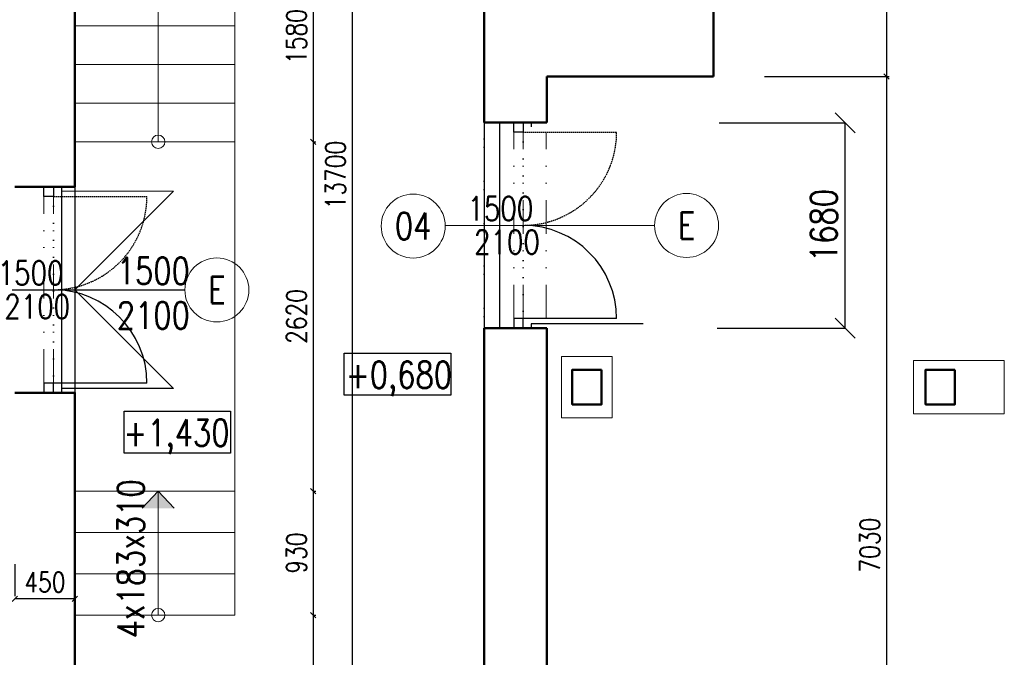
# Model space of a CAD drawing. Header units: millimetres. Extents: x -238874 to 551972, y -298952 to 658415.
# Tile 148 of 256: x 69474 to 76858, y 60723 to 65506. Entities that reach past the tile are written whole.
import ezdxf
from ezdxf.enums import TextEntityAlignment as Align

# ---------------------------------------------------------------- set-up
doc = ezdxf.new("R2010")
doc.units = ezdxf.units.MM
doc.header["$LTSCALE"] = 20
for name, pattern in [('DASHED', [0.75, 0.5, -0.25]), ('DIVIDE', [31.75, 12.7, -6.35, 0, -6.35, 0, -6.35]), ('DIVIDE2', [15.875, 6.35, -3.175, 0, -3.175, 0, -3.175]), ('DOT', [6.35, 0, -6.35])]:
    doc.linetypes.add(name, pattern=pattern)
for name, color, linetype in [('00_HEDVIKA _KRESBA', 1, 'Continuous'), ('CZ', 255, 'Continuous'), ('KOTY', 8, 'Continuous')]:
    doc.layers.add(name, color=color, linetype=linetype)
doc.layers.add('00_HEDVIKA_DEMOLICE', color=2, linetype='Continuous', lineweight=30, transparency=0.3)
for name, color, linetype, lineweight in [('CKBUBLINY', 1, 'Continuous', 18), ('CKBUBLINY DEMOLICE', 4, 'Continuous', 18), ('CKBUBLINY_POPIS', 3, 'Continuous', 25), ('CKDVERE_', 120, 'Continuous', 25), ('CKDVERE_NADROVINOU', 120, 'DIVIDE', 18), ('CKDVERE_OSY', 120, 'Continuous', 18), ('CKDVERE_POPIS', 120, 'Continuous', 25), ('CKDVERE_ZARUBNE_LISOVANE', 120, 'Continuous', 25), ('CKKOTY', 3, 'Continuous', 18), ('HEDVIKA_OKNA_PARAPET', 70, 'Continuous', 18), ('NOSNÉ', 8, 'Continuous', 50), ('PRUCHODY', 7, 'Continuous', 18)]:
    doc.layers.add(name, color=color, linetype=linetype, lineweight=lineweight)
doc.layers.add('CKDVERE_DORAZ', color=120, linetype='DOT', lineweight=25, plot=False)
doc.styles.add('SIMPLEX', font='SIMPLEX.shx', dxfattribs={"width": 0.8, "bigfont": 'CAD13.shx'})
doc.styles.get("Standard").update_dxf_attribs({"font": 'simplex.shx', "width": 0.8})
doc.dimstyles.new('CADKON', dxfattribs={"dimscale": 100, "dimtxt": 2, "dimasz": 1.5, "dimexe": 0, "dimexo": 2, "dimgap": 0.6, "dimtad": 1, "dimrnd": 1, "dimtxsty": 'Standard', "dimblk1": 'OBLIQUE', "dimblk2": 'OBLIQUE', "dimsah": 1, "dimcen": 2.5, "dimadec": 1, "dimazin": 2, "dimtfac": 1, "dimtix": 1, "dimtmove": 2, "dimatfit": 3, "dimldrblk": 'OPEN30', "dimfxl": 5, "dimtfill": 1, "dimtolj": 1, "dimarcsym": 0})
doc.dimstyles.new('CKA', dxfattribs={"dimtxt": 200, "dimasz": 40, "dimexe": 20, "dimexo": 0.2, "dimgap": 50, "dimtad": 1, "dimdec": 0, "dimrnd": 1, "dimzin": 0, "dimdsep": 46, "dimtxsty": 'Standard', "dimblk1": 'OBLIQUE', "dimblk2": 'OBLIQUE', "dimsah": 1, "dimcen": 0.09, "dimclrd": 253, "dimclre": 253, "dimclrt": 253, "dimadec": 0, "dimazin": 0, "dimtfac": 1, "dimtdec": 0, "dimtix": 1, "dimtmove": 2, "dimatfit": 3, "dimfxl": 1, "dimtolj": 1, "dimtzin": 0, "dimarcsym": 0})

# ---------------------------------------------------------------- blocks, each defined once
blk = doc.blocks.new('_OBLIQUE')
at = {"color": 0, "linetype": 'ByBlock'}
blk.add_line((-0.5, -0.5), (0.5, 0.5), dxfattribs=at)
blk = doc.blocks.new('*D698')
at = {"layer": 'DEFPOINTS', "color": 0, "transparency": 16777216}
for p in [(72958, 60449.8), (72958, 60449.8), (71088, 59817)]:
    blk.add_point(p, dxfattribs=at)
at = {"layer": 'KOTY', "lineweight": -2, "transparency": 16777216}
for p, q in [((72958, 60830.6), (72958, 60469.8)), ((71088, 60449.8), (72958, 60449.8))]:
    blk.add_line(p, q, dxfattribs=at)
at = {"layer": 'KOTY', "lineweight": -2, "transparency": 16777216, "xscale": 40, "yscale": 40, "zscale": 40, "rotation": 180}
blk.add_blockref('_OBLIQUE', (71088, 60449.8), dxfattribs=at)
at = {"layer": 'KOTY', "lineweight": -2, "transparency": 16777216, "xscale": 40, "yscale": 40, "zscale": 40}
blk.add_blockref('_OBLIQUE', (72958, 60449.8), dxfattribs=at)
at = {"layer": 'KOTY', "transparency": 16777216, "insert": (72023, 60574.8), "char_height": 150, "attachment_point": 5, "style": 'SIMPLEX'}
blk.add_mtext('\\A1;1870', dxfattribs=at)
blk = doc.blocks.new('*D719')
at = {"layer": 'DEFPOINTS', "color": 0, "transparency": 16777216}
for p in [(70116.7, 71190), (70116.7, 57490), (71968, 57490)]:
    blk.add_point(p, dxfattribs=at)
at = {"layer": 'KOTY', "lineweight": -2, "transparency": 16777216}
for p, q in [((71968, 71190), (71968, 57490)), ((70497.4, 57490), (71988, 57490))]:
    blk.add_line(p, q, dxfattribs=at)
at = {"layer": 'KOTY', "lineweight": -2, "transparency": 16777216, "xscale": 40, "yscale": 40, "zscale": 40}
for p, rotation in [((71968, 71190), 90), ((71968, 57490), 270)]:
    blk.add_blockref('_OBLIQUE', p, dxfattribs=dict(at, rotation=rotation))
at = {"layer": 'KOTY', "transparency": 16777216, "insert": (71843, 64340), "char_height": 150, "attachment_point": 5, "rotation": 90, "style": 'SIMPLEX'}
blk.add_mtext('\\A1;13700', dxfattribs=at)
blk = doc.blocks.new('*D896')
at = {"layer": 'DEFPOINTS', "color": 0, "transparency": 16777216}
for p in [(69438, 61162.5), (69438, 61040), (69888, 61040)]:
    blk.add_point(p, dxfattribs=at)
at = {"layer": 'KOTY', "lineweight": -2, "transparency": 16777216}
for p, q in [((69438, 61420.8), (69438, 61182.5)), ((69888, 61162.5), (69438, 61162.5))]:
    blk.add_line(p, q, dxfattribs=at)
at = {"layer": 'KOTY', "lineweight": -2, "transparency": 16777216, "xscale": 40, "yscale": 40, "zscale": 40, "rotation": 180}
blk.add_blockref('_OBLIQUE', (69438, 61162.5), dxfattribs=at)
at = {"layer": 'KOTY', "lineweight": -2, "transparency": 16777216, "xscale": 40, "yscale": 40, "zscale": 40}
blk.add_blockref('_OBLIQUE', (69888, 61162.5), dxfattribs=at)
at = {"layer": 'KOTY', "transparency": 16777216, "insert": (69663, 61287.5), "char_height": 150, "attachment_point": 5, "style": 'SIMPLEX'}
blk.add_mtext('\\A1;450', dxfattribs=at)
blk = doc.blocks.new('*D900')
at = {"layer": 'DEFPOINTS', "color": 0, "transparency": 16777216}
for p in [(71298, 61970), (71298, 61040), (71674.2, 61040)]:
    blk.add_point(p, dxfattribs=at)
at = {"layer": 'KOTY', "lineweight": -2, "transparency": 16777216}
for p, q in [((71674.2, 61970), (71674.2, 61040)), ((71678.7, 61040), (71694.2, 61040))]:
    blk.add_line(p, q, dxfattribs=at)
at = {"layer": 'KOTY', "lineweight": -2, "transparency": 16777216, "xscale": 40, "yscale": 40, "zscale": 40}
for p, rotation in [((71674.2, 61970), 90), ((71674.2, 61040), 270)]:
    blk.add_blockref('_OBLIQUE', p, dxfattribs=dict(at, rotation=rotation))
at = {"layer": 'KOTY', "transparency": 16777216, "insert": (71549.2, 61505), "char_height": 150, "attachment_point": 5, "rotation": 90, "style": 'SIMPLEX'}
blk.add_mtext('\\A1;930', dxfattribs=at)
blk = doc.blocks.new('*D909')
at = {"layer": 'DEFPOINTS', "color": 0, "transparency": 16777216}
for p in [(71298, 61040), (70838, 57490), (71674.2, 57490)]:
    blk.add_point(p, dxfattribs=at)
at = {"layer": 'KOTY', "lineweight": -2, "transparency": 16777216}
for p, q in [((71674.2, 61040), (71674.2, 57490)), ((71218.7, 57490), (71694.2, 57490))]:
    blk.add_line(p, q, dxfattribs=at)
at = {"layer": 'KOTY', "lineweight": -2, "transparency": 16777216, "xscale": 40, "yscale": 40, "zscale": 40}
for p, rotation in [((71674.2, 61040), 90), ((71674.2, 57490), 270)]:
    blk.add_blockref('_OBLIQUE', p, dxfattribs=dict(at, rotation=rotation))
at = {"layer": 'KOTY', "transparency": 16777216, "insert": (71549.2, 59265), "char_height": 150, "attachment_point": 5, "rotation": 90, "style": 'SIMPLEX'}
blk.add_mtext('\\A1;3550', dxfattribs=at)
blk = doc.blocks.new('*D914')
at = {"layer": 'DEFPOINTS', "color": 0, "transparency": 16777216}
for p in [(69629.3, 65027.1), (69216.6, 63480), (69629.3, 63480)]:
    blk.add_point(p, dxfattribs=at)
at = {"layer": 'KOTY', "lineweight": -2, "transparency": 16777216}
for p, q in [((69216.6, 65027.1), (69216.6, 63480)), ((69248.5, 63480), (69196.6, 63480))]:
    blk.add_line(p, q, dxfattribs=at)
at = {"layer": 'KOTY', "lineweight": -2, "transparency": 16777216, "xscale": 40, "yscale": 40, "zscale": 40}
for p, rotation in [((69216.6, 65027.1), 90), ((69216.6, 63480), 270)]:
    blk.add_blockref('_OBLIQUE', p, dxfattribs=dict(at, rotation=rotation))
at = {"layer": 'KOTY', "transparency": 16777216, "insert": (69091.6, 64253.6), "char_height": 150, "attachment_point": 5, "rotation": 90, "style": 'SIMPLEX'}
blk.add_mtext('\\A1;1547', dxfattribs=at)
blk = doc.blocks.new('*D916')
at = {"layer": 'DEFPOINTS', "color": 0, "transparency": 16777216}
for p in [(71489.5, 66170), (71298, 64590), (71674.2, 64590)]:
    blk.add_point(p, dxfattribs=at)
at = {"layer": 'KOTY', "lineweight": -2, "transparency": 16777216}
for p, q in [((71674.2, 66170), (71674.2, 64590)), ((71678.7, 64590), (71694.2, 64590))]:
    blk.add_line(p, q, dxfattribs=at)
at = {"layer": 'KOTY', "lineweight": -2, "transparency": 16777216, "xscale": 40, "yscale": 40, "zscale": 40}
for p, rotation in [((71674.2, 66170), 90), ((71674.2, 64590), 270)]:
    blk.add_blockref('_OBLIQUE', p, dxfattribs=dict(at, rotation=rotation))
at = {"layer": 'KOTY', "transparency": 16777216, "insert": (71549.2, 65380), "char_height": 150, "attachment_point": 5, "rotation": 90, "style": 'SIMPLEX'}
blk.add_mtext('\\A1;1580', dxfattribs=at)
blk = doc.blocks.new('*D917')
at = {"layer": 'DEFPOINTS', "color": 0, "transparency": 16777216}
for p in [(71298, 64590), (71298, 61970), (71674.2, 61970)]:
    blk.add_point(p, dxfattribs=at)
at = {"layer": 'KOTY', "lineweight": -2, "transparency": 16777216}
for p, q in [((71674.2, 64590), (71674.2, 61970)), ((71678.7, 61970), (71694.2, 61970))]:
    blk.add_line(p, q, dxfattribs=at)
at = {"layer": 'KOTY', "lineweight": -2, "transparency": 16777216, "xscale": 40, "yscale": 40, "zscale": 40}
for p, rotation in [((71674.2, 64590), 90), ((71674.2, 61970), 270)]:
    blk.add_blockref('_OBLIQUE', p, dxfattribs=dict(at, rotation=rotation))
at = {"layer": 'KOTY', "transparency": 16777216, "insert": (71549.2, 63280), "char_height": 150, "attachment_point": 5, "rotation": 90, "style": 'SIMPLEX'}
blk.add_mtext('\\A1;2620', dxfattribs=at)
blk = doc.blocks.new('*D1178')
at = {"layer": 'DEFPOINTS', "color": 0, "transparency": 16777216}
for p in [(74678, 67130), (74678, 65080), (75974, 65080)]:
    blk.add_point(p, dxfattribs=at)
at = {"layer": 'KOTY', "lineweight": -2, "transparency": 16777216}
for p, q in [((75974, 67130), (75974, 65080)), ((75058.7, 65080), (75994, 65080))]:
    blk.add_line(p, q, dxfattribs=at)
at = {"layer": 'KOTY', "lineweight": -2, "transparency": 16777216, "xscale": 40, "yscale": 40, "zscale": 40}
for p, rotation in [((75974, 67130), 90), ((75974, 65080), 270)]:
    blk.add_blockref('_OBLIQUE', p, dxfattribs=dict(at, rotation=rotation))
at = {"layer": 'KOTY', "transparency": 16777216, "insert": (75849, 66105), "char_height": 150, "attachment_point": 5, "rotation": 90, "style": 'SIMPLEX'}
blk.add_mtext('\\A1;2050', dxfattribs=at)
blk = doc.blocks.new('*D1245')
at = {"layer": 'DEFPOINTS', "color": 0, "transparency": 16777216}
for p in [(74678, 65080), (73478, 58050), (75974, 58050)]:
    blk.add_point(p, dxfattribs=at)
at = {"layer": 'KOTY', "lineweight": -2, "transparency": 16777216}
for p, q in [((75974, 65080), (75974, 58050)), ((73858.7, 58050), (75994, 58050))]:
    blk.add_line(p, q, dxfattribs=at)
at = {"layer": 'KOTY', "lineweight": -2, "transparency": 16777216, "xscale": 40, "yscale": 40, "zscale": 40}
for p, rotation in [((75974, 65080), 90), ((75974, 58050), 270)]:
    blk.add_blockref('_OBLIQUE', p, dxfattribs=dict(at, rotation=rotation))
at = {"layer": 'KOTY', "transparency": 16777216, "insert": (75849, 61565), "char_height": 150, "attachment_point": 5, "rotation": 90, "style": 'SIMPLEX'}
blk.add_mtext('\\A1;7030', dxfattribs=at)
blk = doc.blocks.new('*D3481')
at = {"layer": 'CKKOTY', "color": 0, "lineweight": -2, "transparency": 16777216}
for p, q in [((74720.7, 64732.7), (75664.6, 64732.7)), ((75664.6, 63191.4), (75664.6, 64732.7)), ((74703.5, 63191.4), (75664.6, 63191.4))]:
    blk.add_line(p, q, dxfattribs=at)
at = {"layer": 'DEFPOINTS', "color": 0, "transparency": 16777216}
for p in [(74520.7, 64732.7), (75664.6, 64732.7), (74503.5, 63191.4)]:
    blk.add_point(p, dxfattribs=at)
at = {"layer": 'CKKOTY', "color": 0, "lineweight": -2, "transparency": 16777216, "xscale": 150, "yscale": 150, "zscale": 150}
for p, rotation in [((75664.6, 64732.7), 90), ((75664.6, 63191.4), 270)]:
    blk.add_blockref('_OBLIQUE', p, dxfattribs=dict(at, rotation=rotation))
at = {"layer": 'CKKOTY', "color": 0, "transparency": 16777216, "insert": (75504.6, 63962.1), "char_height": 200, "attachment_point": 5, "rotation": 90, "bg_fill": 3, "box_fill_scale": 1.1, "bg_fill_color": 256, "bg_fill_true_color": 13158600, "bg_fill_transparency": 0}
blk.add_mtext('\\A1;1680', dxfattribs=at)
blk = doc.blocks.new('_Open30')
at = {"color": 0, "lineweight": -2}
for p, q in [((-1, 0.268), (0, 0)), ((0, 0), (-1, -0.268)), ((0, 0), (-1, 0))]:
    blk.add_line(p, q, dxfattribs=at)
blk = doc.blocks.new('CK_BUBBLE_1_0_0')
at = {"color": 0, "linetype": 'ByBlock', "lineweight": -2}
blk.add_circle((0, 0), 1, dxfattribs=at)

msp = doc.modelspace()

# ---------------------------------------------------------------- hatches: boundary and pattern name
at = {"layer": 'PRUCHODY'}
for points in [[(70633.578, 61840.812), (70512.962, 61970.047), (70392.346, 61840.812)], [(70392.346, 61840.812), (70512.962, 61970.047), (70633.578, 61840.812)]]:
    msp.add_hatch(color=256, dxfattribs=at).paths.add_polyline_path(points)

# ---------------------------------------------------------------- linework, layer by layer
at = {"layer": '00_HEDVIKA _KRESBA', "linetype": 'DIVIDE2'}
msp.add_line((72957.962, 64803.415), (72957.962, 63123.415), dxfattribs=at)
at = {"layer": '00_HEDVIKA_DEMOLICE'}
for p, q in [((73310.709, 64735.415), (73310.709, 64703.415)), ((69787.962, 64252.047), (69787.962, 64220.047)), ((69887.962, 64252.047), (69887.962, 62708.546)), ((69787.962, 64222.485), (70627.962, 64220.047)), ((69787.962, 64220.047), (69787.962, 62740.047)), ((70627.962, 64220.047), (69887.962, 63480.047)), ((69142.271, 63480.047), (70712.652, 63480.047)), ((69887.962, 63480.047), (70627.962, 62740.047)), ((74150.709, 63223.415), (73310.709, 63223.415)), ((73310.709, 63223.415), (73310.709, 63191.913)), ((70627.962, 62740.047), (69787.962, 62740.047)), ((69787.962, 62740.047), (69787.962, 62708.546))]:
    msp.add_line(p, q, dxfattribs=at)
msp.add_lwpolyline([(72957.962, 63191.415), (73074.755, 63191.415), (73074.755, 64735.415), (72957.962, 64735.415)], close=True, dxfattribs=at)
at = {"layer": 'CKBUBLINY'}
for p, q in [((74235.4, 63963.415), (72665.018, 63963.415)), ((69728.159, 63480.047), (69142.271, 63480.047))]:
    msp.add_line(p, q, dxfattribs=at)
at = {"layer": 'CKDVERE_', "linetype": 'DASHED'}
for p, q in [((73250.906, 64663.415), (73950.906, 64663.415)), ((69728.159, 64180.047), (70428.159, 64180.047))]:
    msp.add_line(p, q, dxfattribs=at)
at = {"layer": 'CKDVERE_'}
for p, q in [((73950.906, 63263.415), (73250.906, 63263.415)), ((70428.159, 62780.047), (69728.159, 62780.047))]:
    msp.add_line(p, q, dxfattribs=at)
at = {"layer": 'CKDVERE_', "linetype": 'DASHED'}
for centre in [(73250.906, 64663.415), (69728.159, 64180.047)]:
    msp.add_arc(centre, 700, 270, 0, dxfattribs=at)
at = {"layer": 'CKDVERE_'}
for centre in [(73250.906, 63263.415), (69728.159, 62780.047)]:
    msp.add_arc(centre, 700, 0, 90, dxfattribs=at)
at = {"layer": 'CKDVERE_DORAZ'}
for p, q in [((73250.906, 63191.415), (73250.906, 64735.415)), ((69728.159, 62708.047), (69728.159, 64252.047))]:
    msp.add_line(p, q, dxfattribs=at)
at = {"layer": 'CKDVERE_NADROVINOU'}
for p, q in [((73178.906, 63263.415), (73178.906, 64663.415)), ((73250.906, 63263.415), (73250.906, 64663.415)), ((73421.54, 63263.415), (73421.54, 64663.415)), ((69656.159, 62780.047), (69656.159, 64180.047)), ((69728.159, 62780.047), (69728.159, 64180.047))]:
    msp.add_line(p, q, dxfattribs=at)
at = {"layer": 'CKDVERE_OSY'}
msp.add_line((70712.65, 63479.085), (69787.962, 63482.607), dxfattribs=at)
at = {"layer": 'CKDVERE_ZARUBNE_LISOVANE'}
for p, q in [((73178.906, 64663.415), (73178.906, 64735.415)), ((73178.906, 64735.415), (73250.906, 64735.415)), ((73250.906, 64735.415), (73250.906, 64663.415)), ((73250.906, 64663.415), (73178.906, 64663.415)), ((69656.159, 64180.047), (69656.159, 64252.047)), ((69656.159, 64252.047), (69728.159, 64252.047)), ((69728.159, 64252.047), (69728.159, 64180.047)), ((69728.159, 64180.047), (69656.159, 64180.047)), ((73250.906, 63263.415), (73178.906, 63263.415)), ((73178.906, 63263.415), (73178.906, 63191.415)), ((73250.906, 63191.415), (73250.906, 63263.415)), ((73178.906, 63191.415), (73250.906, 63191.415)), ((69728.159, 62780.047), (69656.159, 62780.047)), ((69656.159, 62780.047), (69656.159, 62708.047)), ((69728.159, 62708.047), (69728.159, 62780.047)), ((69656.159, 62708.047), (69728.159, 62708.047))]:
    msp.add_line(p, q, dxfattribs=at)
at = {"layer": 'CZ', "color": 7}
for points in [[(71907.823, 63004.446), (72706.85, 63004.446), (72706.85, 62688.509), (71907.823, 62688.509)], [(70256.68, 62569.829), (71055.706, 62569.829), (71055.706, 62253.891), (70256.68, 62253.891)]]:
    msp.add_lwpolyline(points, close=True, dxfattribs=at)
at = {"layer": 'HEDVIKA_OKNA_PARAPET'}
msp.add_line((69887.962, 62708.047), (69887.962, 64252.047), dxfattribs=at)
at = {"layer": 'NOSNÉ'}
for p, q in [((72957.962, 64735.415), (72957.962, 71050.047)), ((74677.962, 65080.047), (74677.962, 67130.047)), ((69887.962, 64252.047), (69887.962, 65807.126)), ((73427.962, 65080.047), (74677.962, 65080.047)), ((73427.962, 64735.415), (73427.962, 65080.047)), ((72957.962, 64735.415), (73310.709, 64735.415)), ((73427.962, 64735.415), (73310.709, 64735.415)), ((69437.962, 64252.047), (69787.962, 64252.047)), ((69887.962, 64252.047), (69787.962, 64252.047)), ((72957.962, 57490.047), (72957.962, 63191.415)), ((73310.709, 63191.415), (72957.962, 63191.415)), ((73427.962, 63191.415), (73310.709, 63191.415)), ((73427.962, 63191.415), (73427.962, 58050.047)), ((69787.962, 62708.047), (69437.962, 62708.047)), ((69887.962, 62708.047), (69787.962, 62708.047)), ((69887.962, 57490.047), (69887.962, 62708.546))]:
    msp.add_line(p, q, dxfattribs=at)
for points in [[(73837.962, 62880.047), (73617.962, 62880.047), (73617.962, 62620.047), (73837.962, 62620.047)], [(76487.962, 62880.047), (76267.962, 62880.047), (76267.962, 62620.047), (76487.962, 62620.047)]]:
    msp.add_lwpolyline(points, close=True, dxfattribs=at)
at = {"layer": 'PRUCHODY'}
for p, q in [((70512.962, 64590.047), (70512.962, 68690.047)), ((71087.962, 61040.047), (71087.962, 68690.047)), ((69887.962, 65460.047), (71087.962, 65460.047)), ((69887.962, 65170.047), (71087.962, 65170.047)), ((69887.962, 64880.047), (71087.962, 64880.047)), ((73310.709, 64735.415), (73410.709, 64735.415)), ((69887.962, 64590.047), (71087.962, 64590.047)), ((69787.962, 64252.047), (69887.962, 64252.047)), ((73310.709, 63191.913), (73410.709, 63191.913)), ((69787.962, 62708.546), (69887.962, 62708.546)), ((69887.962, 61970.047), (71087.962, 61970.047)), ((70392.346, 61840.812), (70512.962, 61970.047)), ((70512.962, 61970.047), (70512.962, 61040.047)), ((70633.578, 61840.812), (70512.962, 61970.047)), ((69887.962, 61660.047), (71087.962, 61660.047)), ((69887.962, 61350.047), (71087.962, 61350.047)), ((69887.962, 61040.047), (71087.962, 61040.047))]:
    msp.add_line(p, q, dxfattribs=at)
for points in [[(73917.962, 62980.047), (73537.962, 62980.047), (73537.962, 62520.047), (73917.962, 62520.047)], [(76177.962, 62950.047), (76857.962, 62950.047), (76857.962, 62550.047), (76177.962, 62550.047)]]:
    msp.add_lwpolyline(points, close=True, dxfattribs=at)
for centre in [(70512.962, 64590.047), (70512.962, 61040.047)]:
    msp.add_circle(centre, 50, dxfattribs=at)

# ---------------------------------------------------------------- block references
at = {"layer": 'CKBUBLINY'}
ref = msp.add_blockref('CK_BUBBLE_1_0_0', (72425.074, 63958.236), dxfattribs=dict(at, xscale=240, yscale=240, zscale=240))
ref.add_attrib('NUM1', '04', dxfattribs={"layer": 'CKBUBLINY_POPIS', "height": 200, "width": 0.8, "flags": 8}).set_placement((72425.074, 63958.236), align=Align.MIDDLE_CENTER)
at = {"layer": 'CKBUBLINY DEMOLICE'}
ref = msp.add_blockref('CK_BUBBLE_1_0_0', (70952.65, 63478.938), dxfattribs=dict(at, xscale=240, yscale=240, zscale=240))
ref.add_attrib('NUM1', 'E', dxfattribs={"height": 200, "width": 0.8, "flags": 8}).set_placement((70952.65, 63478.938), align=Align.MIDDLE_CENTER)

# ---------------------------------------------------------------- texts
at = {"layer": '00_HEDVIKA_DEMOLICE', "insert": (70201.902, 63721.373), "char_height": 200, "width": 1830.1, "attachment_point": 1}
msp.add_mtext('1500\\P2100', dxfattribs=at)
at = {"layer": 'CKDVERE_POPIS', "width": 0.8}
for p in [(73078.906, 63999.415), (69556.159, 63516.047)]:
    msp.add_text('1500', height=180, dxfattribs=at).set_placement(p, align=Align.CENTER)
for p in [(73078.906, 63927.415), (69556.159, 63444.047)]:
    msp.add_text(' 2100', height=180, dxfattribs=at).set_placement(p, align=Align.TOP_CENTER)
at = {"layer": 'CZ', "color": 7, "char_height": 200, "width": 1830.1, "attachment_point": 1}
for s, insert in [('+0,680', (71921.265, 62942.625)), ('+1,430', (70252.728, 62508.007))]:
    msp.add_mtext(s, dxfattribs=dict(at, insert=insert))
at = {"layer": 'CZ', "color": 7, "insert": (70208.6, 60864.963), "char_height": 200, "width": 1830.1, "attachment_point": 1, "rotation": 90}
msp.add_mtext('4x183x310', dxfattribs=at)

# ---------------------------------------------------------------- dimensions: what is measured, and where the dimension line sits
at = {"layer": 'KOTY'}
for base, p1, p2, angle, text, picture, middle in [((71967.979, 57490.047), (70116.656, 71190.047), (70116.656, 57490.047), 270, '13700', '*D719', (71842.979, 64340.047)), ((75974.048, 65080.047), (74677.962, 67130.047), (74677.962, 65080.047), 270, '2050', '*D1178', (75849.048, 66105.047)), ((71674.208, 64590.047), (71489.466, 66170.047), (71297.966, 64590.047), 270, '1580', '*D916', (71549.208, 65380.047)), ((75974.048, 58050.047), (74677.962, 65080.047), (73477.962, 58050.047), 270, '7030', '*D1245', (75849.048, 61565.047)), ((69216.607, 63480.047), (69629.291, 65027.126), (69629.291, 63480.047), 90, '1547', '*D914', (69091.607, 64253.587)), ((71674.208, 61970.047), (71297.966, 64590.047), (71297.966, 61970.047), 270, '2620', '*D917', (71549.208, 63280.047)), ((71674.208, 61040.047), (71297.966, 61970.047), (71297.966, 61040.047), 270, '930', '*D900', (71549.208, 61505.047)), ((71674.208, 57490.047), (71297.966, 61040.047), (70837.966, 57490.047), 270, '3550', '*D909', (71549.208, 59265.047))]:
    dim = msp.add_linear_dim(base=base, p1=p1, p2=p2, angle=angle, text=text, dimstyle='CKA', override={"dimtxt": 150, "dimexo": 380.774374, "dimtxsty": 'SIMPLEX', "dimse1": 1, "dimclrd": 256, "dimclre": 256, "dimclrt": 256}, dxfattribs=at)
    dim.commit()
    dim.dimension.update_dxf_attribs({"geometry": picture, "text_midpoint": middle})
for base, p1, p2, text, picture, middle in [((69437.962, 61162.53), (69887.962, 61040.047), (69437.962, 61040.047), '450', '*D896', (69662.962, 61287.53)), ((72957.962, 60449.808), (71087.962, 59816.987), (72957.962, 60449.808), '1870', '*D698', (72022.962, 60574.808))]:
    dim = msp.add_linear_dim(base=base, p1=p1, p2=p2, text=text, dimstyle='CKA', override={"dimtxt": 150, "dimexo": 380.774374, "dimtxsty": 'SIMPLEX', "dimse1": 1, "dimclrd": 256, "dimclre": 256, "dimclrt": 256}, dxfattribs=at)
    dim.commit()
    dim.dimension.update_dxf_attribs({"geometry": picture, "text_midpoint": middle})

# ---------------------------------------------------------------- next in the draw order: dimensions: what is measured, and where the dimension line sits
at = {"layer": 'CKKOTY'}
dim = msp.add_linear_dim(base=(75664.559, 64732.724), p1=(74503.456, 63191.415), p2=(74520.709, 64732.724), angle=90, text='1680', dimstyle='CADKON', dxfattribs=at)
dim.commit()
dim.dimension.update_dxf_attribs({"geometry": '*D3481', "text_midpoint": (75504.559, 63962.07)})

# ---------------------------------------------------------------- next in the draw order: block references
at = {"layer": 'CKBUBLINY DEMOLICE'}
ref = msp.add_blockref('CK_BUBBLE_1_0_0', (74475.397, 63962.305), dxfattribs=dict(at, xscale=240, yscale=240, zscale=240))
ref.add_attrib('NUM1', 'E', dxfattribs={"height": 200, "width": 0.8, "flags": 8}).set_placement((74475.397, 63962.305), align=Align.MIDDLE_CENTER)

doc.saveas('drawing.dxf')
